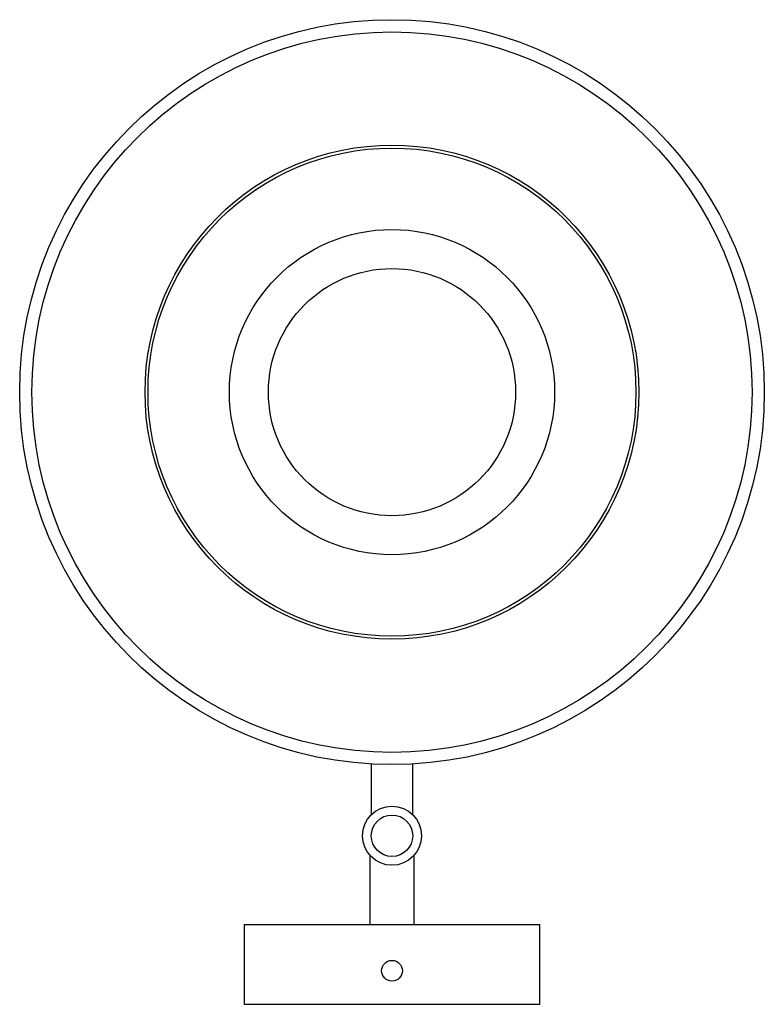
# Paper-space layout '_Inferior' of a CAD drawing. Header units: millimetres. Extents: x -263 to -11, y 659 to 992.
import ezdxf

# ---------------------------------------------------------------- set-up
doc = ezdxf.new("R2010")
doc.units = ezdxf.units.MM

psp = doc.layouts.new('_Inferior')

# ---------------------------------------------------------------- linework, layer by layer
at = {"color": 7, "linetype": 'Continuous', "lineweight": 25}
for p, q in [((-143.95, 740.26), (-143.95, 723.15)), ((-129.95, 723.15), (-129.95, 740.26)), ((-144.45, 709.39), (-144.45, 686.01)), ((-129.45, 686.01), (-129.45, 709.37)), ((-186.95, 686.01), (-186.95, 659.01)), ((-186.95, 686.01), (-86.95, 686.01)), ((-86.95, 659.01), (-86.95, 686.01)), ((-186.95, 659.01), (-86.95, 659.01))]:
    psp.add_line(p, q, dxfattribs=at)
for centre, radius in [((-136.95, 866.01), 125.94), ((-136.95, 866.01), 121.81), ((-136.95, 866.01), 83.53), ((-136.95, 866.01), 82.53), ((-136.95, 866.01), 55), ((-136.95, 866.01), 41.8), ((-136.95, 716.01), 10), ((-136.95, 716.01), 7), ((-136.95, 670.35), 3.5)]:
    psp.add_circle(centre, radius, dxfattribs=at)

doc.saveas('drawing.dxf')
